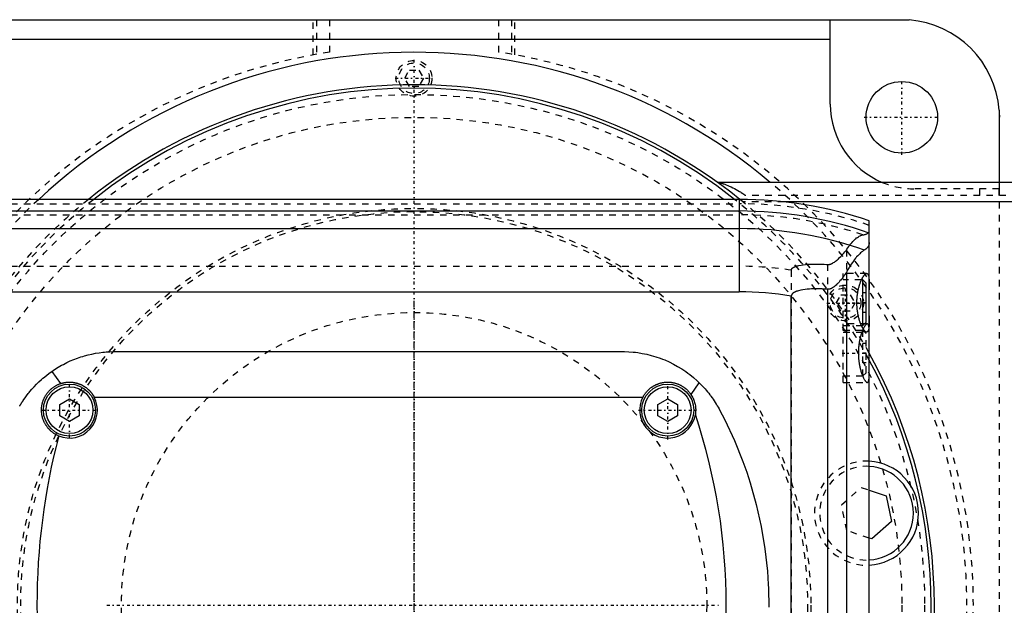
# Model space of a CAD drawing. Extents: x -602 to 168, y -90 to 90.
# Tile 8 of 9: x -61 to 91, y 0 to 90. Entities that reach past the tile are written whole.
import ezdxf

# ---------------------------------------------------------------- set-up
doc = ezdxf.new("R2010")
doc.units = 0
doc.linetypes.add('CENTER', pattern=[1.5, 0.45, -0.5, 0.05, -0.5])
doc.linetypes.add('DASHED', pattern=[2, 1, -1])
for name, color, linetype in [('AM_0', 7, 'CONTINUOUS'), ('AM_3', 7, 'DASHED'), ('AM_7', 7, 'CENTER')]:
    doc.layers.add(name, color=color, linetype=linetype)

msp = doc.modelspace()

# ---------------------------------------------------------------- linework, layer by layer
at = {"layer": 'AM_0', "color": 7, "linetype": 'CONTINUOUS'}
for p, q in [((-75, 90), (75, 90)), ((64, 89.96), (76.12, 89.96)), ((64, 77), (64, 89.96)), ((-64, 87), (64, 87)), ((89.96, 76.12), (89.96, 65)), ((90, 65), (90, 75)), ((125, 65), (46.64, 65)), ((50, 62.39), (-340, 62.39)), ((50, 62.39), (50, 48.19)), ((-340, 60.6), (50, 60.6)), ((125, 62), (56.95, 62)), ((70, -59.1), (70, 59.1)), ((-340, 57.89), (50, 57.89)), ((66.48, 51.17), (66.48, -51.17)), ((69, 50), (68.79, 50)), ((69.5, 49.5), (69, 50)), ((69, 43), (69, 50)), ((63.58, 48.57), (63.58, -48.57)), ((69.5, 43.5), (69.5, 49.5)), ((-340, 48.19), (50, 48.19)), ((58, -47.52), (58, 47.52)), ((68.79, 43), (69, 43)), ((69, 43), (69.5, 43.5)), ((-46, 39), (32, 39)), ((-55.72, 35.94), (-54.39, 34.07)), ((42.58, 32.38), (43.84, 34.2)), ((-49.19, 32), (35.19, 32)), ((-54.5, 30.87), (-53, 31.73)), ((-54.5, 29.13), (-54.5, 30.87)), ((-53, 31.73), (-51.5, 30.87)), ((-51.5, 30.87), (-51.5, 29.13)), ((37.5, 30.87), (39, 31.73)), ((37.5, 29.13), (37.5, 30.87)), ((39, 31.73), (40.5, 30.87)), ((40.5, 30.87), (40.5, 29.13)), ((-53, 28.27), (-54.5, 29.13)), ((-51.5, 29.13), (-53, 28.27)), ((39, 28.27), (37.5, 29.13)), ((40.5, 29.13), (39, 28.27)), ((70, 17.7), (72.6, 16.83)), ((72.6, 16.83), (73.41, 12.87)), ((73.41, 12.87), (70.38, 10.19)), ((70.38, 10.19), (70, 10.32))]:
    msp.add_line(p, q, dxfattribs=at)
for points in [[(75, 90, 0), (75.18, 90, 0), (75.56, 89.99, 0), (75.93, 89.97, 0), (76.12, 89.96, 0)], [(89.96, 76.12, 0), (89.97, 75.93, 0), (89.99, 75.56, 0), (90, 75.18, 0), (90, 75, 0)], [(69.24, 54.6, 0), (69.18, 54.57, 0), (69.06, 54.49, 0), (68.94, 54.39, 0), (68.87, 54.34, 0), (68.8, 54.28, 0), (68.66, 54.16, 0), (68.52, 54.02, 0), (68.37, 53.87, 0), (68.21, 53.71, 0), (68.05, 53.53, 0), (67.97, 53.43, 0), (67.89, 53.34, 0), (67.72, 53.13, 0), (67.56, 52.91, 0), (67.39, 52.68, 0), (67.22, 52.44, 0), (67.05, 52.18, 0), (66.97, 52.04, 0), (66.88, 51.91, 0), (66.72, 51.62, 0), (66.55, 51.33, 0), (66.48, 51.17, 0)], [(70, 55.78, 0), (70, 55.74, 0), (69.99, 55.66, 0), (69.99, 55.58, 0), (69.98, 55.55, 0), (69.97, 55.51, 0), (69.95, 55.44, 0), (69.93, 55.37, 0), (69.9, 55.3, 0), (69.87, 55.23, 0), (69.84, 55.16, 0), (69.82, 55.13, 0), (69.79, 55.1, 0), (69.75, 55.03, 0), (69.7, 54.97, 0), (69.64, 54.91, 0), (69.58, 54.85, 0), (69.51, 54.79, 0), (69.48, 54.76, 0), (69.44, 54.73, 0), (69.37, 54.68, 0), (69.28, 54.63, 0), (69.24, 54.6, 0)], [(66.48, 51.17, 0), (66.4, 51.06, 0), (66.26, 50.84, 0), (66.11, 50.63, 0), (66.03, 50.53, 0), (65.95, 50.43, 0), (65.8, 50.23, 0), (65.65, 50.04, 0), (65.49, 49.85, 0), (65.34, 49.68, 0), (65.19, 49.52, 0), (65.11, 49.44, 0), (65.03, 49.36, 0), (64.88, 49.22, 0), (64.74, 49.09, 0), (64.58, 48.96, 0), (64.49, 48.89, 0), (64.46, 48.88, 0), (64.43, 48.86, 0), (64.42, 48.85, 0), (64.41, 48.84, 0), (64.38, 48.82, 0), (64.35, 48.8, 0), (64.32, 48.78, 0), (64.29, 48.77, 0), (64.26, 48.75, 0), (64.25, 48.74, 0), (64.24, 48.73, 0), (64.21, 48.72, 0), (64.18, 48.7, 0), (64.16, 48.7, 0), (64.15, 48.69, 0), (64.12, 48.68, 0), (64.08, 48.66, 0), (64.07, 48.66, 0), (64.05, 48.65, 0), (64.02, 48.64, 0), (63.99, 48.63, 0), (63.96, 48.62, 0), (63.93, 48.61, 0), (63.9, 48.6, 0), (63.88, 48.59, 0), (63.86, 48.59, 0), (63.83, 48.58, 0), (63.8, 48.58, 0), (63.76, 48.57, 0), (63.73, 48.57, 0), (63.7, 48.57, 0), (63.68, 48.57, 0), (63.66, 48.57, 0), (63.63, 48.57, 0), (63.6, 48.57, 0), (63.58, 48.57, 0)], [(69.59, 42, 0), (69.58, 42, 0), (69.55, 42, 0), (69.52, 42.01, 0), (69.51, 42.02, 0), (69.49, 42.02, 0), (69.46, 42.04, 0), (69.43, 42.06, 0), (69.4, 42.08, 0), (69.37, 42.1, 0), (69.33, 42.13, 0), (69.32, 42.15, 0), (69.3, 42.17, 0), (69.26, 42.2, 0), (69.23, 42.25, 0), (69.19, 42.29, 0), (69.16, 42.34, 0), (69.12, 42.39, 0), (69.1, 42.42, 0), (69.08, 42.45, 0), (69.05, 42.51, 0), (69.01, 42.57, 0), (68.99, 42.6, 0), (68.97, 42.63, 0), (68.93, 42.7, 0), (68.9, 42.77, 0), (68.88, 42.81, 0), (68.86, 42.85, 0), (68.82, 42.92, 0), (68.78, 43, 0), (68.75, 43.09, 0), (68.71, 43.17, 0), (68.68, 43.26, 0), (68.66, 43.3, 0), (68.64, 43.34, 0), (68.61, 43.43, 0), (68.58, 43.53, 0), (68.54, 43.62, 0), (68.51, 43.73, 0), (68.48, 43.83, 0), (68.46, 43.88, 0), (68.45, 43.93, 0), (68.42, 44.04, 0), (68.39, 44.16, 0), (68.36, 44.27, 0), (68.33, 44.39, 0), (68.3, 44.51, 0), (68.29, 44.57, 0), (68.28, 44.63, 0), (68.25, 44.75, 0), (68.23, 44.87, 0), (68.21, 45, 0), (68.19, 45.13, 0), (68.17, 45.26, 0), (68.16, 45.32, 0), (68.15, 45.39, 0), (68.14, 45.52, 0), (68.13, 45.65, 0), (68.12, 45.78, 0), (68.11, 45.91, 0), (68.1, 46.04, 0), (68.1, 46.11, 0), (68.09, 46.17, 0), (68.09, 46.31, 0), (68.09, 46.44, 0), (68.09, 46.5, 0), (68.09, 46.56, 0), (68.09, 46.69, 0), (68.09, 46.83, 0), (68.1, 46.89, 0), (68.1, 46.96, 0), (68.11, 47.09, 0), (68.12, 47.22, 0), (68.13, 47.35, 0), (68.14, 47.48, 0), (68.15, 47.61, 0), (68.16, 47.68, 0), (68.17, 47.74, 0), (68.19, 47.87, 0), (68.21, 48, 0), (68.23, 48.13, 0), (68.25, 48.25, 0), (68.28, 48.37, 0), (68.29, 48.43, 0), (68.3, 48.49, 0), (68.33, 48.61, 0), (68.36, 48.73, 0), (68.39, 48.84, 0), (68.42, 48.96, 0), (68.45, 49.07, 0), (68.46, 49.12, 0), (68.48, 49.17, 0), (68.51, 49.27, 0), (68.54, 49.38, 0), (68.58, 49.47, 0), (68.61, 49.57, 0), (68.64, 49.66, 0), (68.66, 49.7, 0), (68.68, 49.74, 0), (68.71, 49.83, 0), (68.75, 49.91, 0), (68.78, 50, 0), (68.82, 50.08, 0), (68.86, 50.15, 0), (68.88, 50.19, 0), (68.9, 50.23, 0), (68.93, 50.3, 0), (68.97, 50.37, 0), (68.99, 50.4, 0), (69.01, 50.43, 0), (69.05, 50.49, 0), (69.08, 50.55, 0), (69.1, 50.58, 0), (69.12, 50.61, 0), (69.16, 50.66, 0), (69.19, 50.71, 0), (69.23, 50.75, 0), (69.26, 50.8, 0), (69.3, 50.83, 0), (69.32, 50.85, 0), (69.33, 50.87, 0), (69.37, 50.9, 0), (69.4, 50.92, 0), (69.43, 50.94, 0), (69.46, 50.96, 0), (69.49, 50.98, 0), (69.51, 50.98, 0), (69.52, 50.99, 0), (69.55, 51, 0), (69.58, 51, 0), (69.59, 51, 0)], [(69.59, 51, 0), (69.62, 51, 0), (69.67, 50.98, 0), (69.72, 50.95, 0), (69.74, 50.93, 0), (69.76, 50.9, 0), (69.8, 50.83, 0), (69.84, 50.75, 0), (69.87, 50.65, 0), (69.9, 50.53, 0), (69.92, 50.4, 0), (69.93, 50.32, 0), (69.94, 50.25, 0), (69.96, 50.08, 0), (69.97, 49.91, 0), (69.98, 49.73, 0), (69.99, 49.53, 0), (69.99, 49.33, 0), (69.99, 49.22, 0), (70, 49.1, 0), (70, 48.87, 0), (70, 48.62, 0), (70, 48.5, 0)], [(63.58, 48.57, 0), (63.41, 48.58, 0), (63.07, 48.6, 0), (62.74, 48.62, 0), (62.57, 48.62, 0), (62.4, 48.63, 0), (62.07, 48.63, 0), (61.74, 48.63, 0), (61.42, 48.63, 0), (61.1, 48.62, 0), (60.78, 48.6, 0), (60.62, 48.58, 0), (60.46, 48.57, 0), (60.14, 48.54, 0), (59.8, 48.49, 0), (59.46, 48.43, 0), (59.13, 48.35, 0), (58.95, 48.3, 0), (58.9, 48.28, 0), (58.85, 48.27, 0), (58.82, 48.26, 0), (58.8, 48.25, 0), (58.75, 48.23, 0), (58.69, 48.21, 0), (58.67, 48.2, 0), (58.64, 48.19, 0), (58.59, 48.16, 0), (58.54, 48.14, 0), (58.51, 48.13, 0), (58.49, 48.11, 0), (58.44, 48.09, 0), (58.39, 48.06, 0), (58.34, 48.03, 0), (58.3, 48, 0), (58.25, 47.97, 0), (58.23, 47.95, 0), (58.21, 47.93, 0), (58.19, 47.91, 0), (58.18, 47.9, 0), (58.17, 47.9, 0), (58.17, 47.89, 0), (58.17, 47.89, 0), (58.16, 47.88, 0), (58.15, 47.88, 0), (58.15, 47.87, 0), (58.14, 47.86, 0), (58.13, 47.86, 0), (58.13, 47.85, 0), (58.13, 47.85, 0), (58.12, 47.84, 0), (58.12, 47.83, 0), (58.11, 47.83, 0), (58.11, 47.82, 0), (58.1, 47.81, 0), (58.1, 47.81, 0), (58.09, 47.81, 0), (58.09, 47.8, 0), (58.08, 47.79, 0), (58.08, 47.78, 0), (58.07, 47.78, 0), (58.07, 47.77, 0), (58.07, 47.76, 0), (58.07, 47.76, 0), (58.06, 47.75, 0), (58.06, 47.74, 0), (58.05, 47.73, 0), (58.05, 47.73, 0), (58.04, 47.72, 0), (58.04, 47.71, 0), (58.04, 47.71, 0), (58.04, 47.7, 0), (58.03, 47.69, 0), (58.03, 47.69, 0), (58.03, 47.68, 0), (58.03, 47.67, 0), (58.02, 47.67, 0), (58.02, 47.66, 0), (58.02, 47.66, 0), (58.02, 47.65, 0), (58.02, 47.64, 0), (58.01, 47.63, 0), (58.01, 47.62, 0), (58.01, 47.61, 0), (58.01, 47.61, 0), (58.01, 47.6, 0), (58.01, 47.59, 0), (58, 47.58, 0), (58, 47.57, 0), (58, 47.57, 0), (58, 47.56, 0), (58, 47.55, 0), (58, 47.55, 0), (58, 47.54, 0), (58, 47.53, 0), (58, 47.52, 0)], [(70, 44.5, 0), (70, 44.38, 0), (70, 44.13, 0), (70, 43.9, 0), (69.99, 43.78, 0), (69.99, 43.67, 0), (69.99, 43.47, 0), (69.98, 43.27, 0), (69.97, 43.09, 0), (69.96, 42.92, 0), (69.94, 42.75, 0), (69.93, 42.68, 0), (69.92, 42.6, 0), (69.9, 42.47, 0), (69.87, 42.35, 0), (69.84, 42.25, 0), (69.8, 42.17, 0), (69.76, 42.1, 0), (69.74, 42.07, 0), (69.72, 42.05, 0), (69.67, 42.02, 0), (69.62, 42, 0), (69.59, 42, 0)], [(-55.72, 35.94, 0), (-55.48, 36.11, 0), (-54.98, 36.44, 0), (-54.46, 36.74, 0), (-54.2, 36.89, 0), (-53.94, 37.03, 0), (-53.41, 37.3, 0), (-52.88, 37.55, 0), (-52.33, 37.78, 0), (-51.78, 37.99, 0), (-51.23, 38.18, 0), (-50.95, 38.26, 0), (-50.68, 38.34, 0), (-50.12, 38.49, 0), (-49.56, 38.62, 0), (-49, 38.73, 0), (-48.45, 38.82, 0), (-47.89, 38.89, 0), (-47.62, 38.92, 0), (-47.34, 38.95, 0), (-46.8, 38.98, 0), (-46.27, 39, 0), (-46, 39, 0)], [(32, 39, 0), (32.33, 39, 0), (33, 38.97, 0), (33.69, 38.92, 0), (34.03, 38.88, 0), (34.38, 38.83, 0), (35.07, 38.72, 0), (35.77, 38.58, 0), (36.46, 38.4, 0), (37.16, 38.2, 0), (37.85, 37.96, 0), (38.19, 37.83, 0), (38.53, 37.7, 0), (39.21, 37.4, 0), (39.87, 37.07, 0), (40.52, 36.71, 0), (41.16, 36.32, 0), (41.78, 35.91, 0), (42.08, 35.69, 0), (42.38, 35.46, 0), (42.96, 34.99, 0), (43.55, 34.48, 0), (43.84, 34.2, 0)], [(-60.65, 30.62, 0), (-60.65, 30.62, 0), (-60.65, 30.62, 0), (-60.65, 30.63, 0), (-60.64, 30.63, 0), (-60.64, 30.64, 0), (-60.64, 30.65, 0), (-60.63, 30.66, 0), (-60.62, 30.68, 0), (-60.61, 30.7, 0), (-60.59, 30.72, 0), (-60.59, 30.73, 0), (-60.58, 30.74, 0), (-60.57, 30.76, 0), (-60.55, 30.79, 0), (-60.53, 30.82, 0), (-60.52, 30.85, 0), (-60.5, 30.88, 0), (-60.49, 30.9, 0), (-60.48, 30.91, 0), (-60.45, 30.95, 0), (-60.43, 30.98, 0), (-60.42, 31, 0), (-60.41, 31.02, 0), (-60.39, 31.06, 0), (-60.36, 31.09, 0), (-60.35, 31.11, 0), (-60.34, 31.13, 0), (-60.31, 31.17, 0), (-60.29, 31.21, 0), (-60.26, 31.26, 0), (-60.23, 31.3, 0), (-60.2, 31.34, 0), (-60.19, 31.36, 0), (-60.17, 31.39, 0), (-60.14, 31.43, 0), (-60.11, 31.48, 0), (-60.01, 31.64, 0), (-59.81, 31.91, 0), (-59.59, 32.21, 0), (-59.35, 32.53, 0), (-59.21, 32.7, 0), (-59.07, 32.87, 0), (-58.77, 33.22, 0), (-58.43, 33.59, 0), (-58.07, 33.97, 0), (-57.69, 34.35, 0), (-57.28, 34.72, 0), (-57.07, 34.9, 0), (-56.86, 35.08, 0), (-56.41, 35.44, 0), (-55.96, 35.78, 0), (-55.72, 35.94, 0)], [(-54.66, 26.03, 0), (-54.7, 26.05, 0), (-54.79, 26.09, 0), (-54.88, 26.13, 0), (-54.92, 26.15, 0), (-54.97, 26.18, 0), (-55.05, 26.22, 0), (-55.14, 26.27, 0), (-55.22, 26.32, 0), (-55.31, 26.37, 0), (-55.39, 26.42, 0), (-55.43, 26.45, 0), (-55.47, 26.48, 0), (-55.55, 26.54, 0), (-55.63, 26.59, 0), (-55.7, 26.66, 0), (-55.78, 26.72, 0), (-55.85, 26.78, 0), (-55.89, 26.81, 0), (-55.92, 26.84, 0), (-55.99, 26.91, 0), (-56.06, 26.98, 0), (-56.09, 27.01, 0), (-56.13, 27.05, 0), (-56.19, 27.12, 0), (-56.26, 27.19, 0), (-56.29, 27.23, 0), (-56.32, 27.26, 0), (-56.38, 27.34, 0), (-56.44, 27.41, 0), (-56.49, 27.49, 0), (-56.55, 27.57, 0), (-56.6, 27.65, 0), (-56.63, 27.69, 0), (-56.65, 27.73, 0), (-56.7, 27.81, 0), (-56.75, 27.89, 0), (-56.79, 27.98, 0), (-56.84, 28.06, 0), (-56.88, 28.14, 0), (-56.9, 28.19, 0), (-56.92, 28.23, 0), (-56.96, 28.32, 0), (-56.99, 28.41, 0), (-57.03, 28.49, 0), (-57.06, 28.58, 0), (-57.09, 28.67, 0), (-57.1, 28.72, 0), (-57.12, 28.76, 0), (-57.15, 28.86, 0), (-57.17, 28.95, 0), (-57.19, 29.04, 0), (-57.21, 29.13, 0), (-57.23, 29.23, 0), (-57.24, 29.27, 0), (-57.25, 29.32, 0), (-57.26, 29.42, 0), (-57.27, 29.51, 0), (-57.28, 29.61, 0), (-57.29, 29.7, 0), (-57.3, 29.8, 0), (-57.3, 29.85, 0), (-57.3, 29.89, 0), (-57.3, 29.99, 0), (-57.3, 30.09, 0), (-57.3, 30.14, 0), (-57.3, 30.18, 0), (-57.29, 30.28, 0), (-57.28, 30.38, 0), (-57.28, 30.43, 0), (-57.27, 30.48, 0), (-57.26, 30.57, 0), (-57.25, 30.67, 0), (-57.23, 30.77, 0), (-57.21, 30.86, 0), (-57.19, 30.96, 0), (-57.18, 31.01, 0), (-57.17, 31.05, 0), (-57.14, 31.15, 0), (-57.12, 31.24, 0), (-57.09, 31.33, 0), (-57.06, 31.43, 0), (-57.02, 31.52, 0), (-57.01, 31.56, 0), (-56.99, 31.61, 0), (-56.95, 31.7, 0), (-56.91, 31.79, 0), (-56.87, 31.87, 0), (-56.83, 31.96, 0), (-56.78, 32.05, 0), (-56.76, 32.09, 0), (-56.73, 32.13, 0), (-56.68, 32.22, 0), (-56.63, 32.3, 0), (-56.58, 32.38, 0), (-56.53, 32.46, 0), (-56.47, 32.54, 0), (-56.44, 32.58, 0), (-56.41, 32.62, 0), (-56.35, 32.69, 0), (-56.29, 32.77, 0), (-56.23, 32.84, 0), (-56.17, 32.91, 0), (-56.1, 32.98, 0), (-56.07, 33.01, 0), (-56.03, 33.05, 0), (-55.97, 33.11, 0), (-55.9, 33.18, 0), (-55.86, 33.21, 0), (-55.82, 33.24, 0), (-55.75, 33.3, 0), (-55.68, 33.36, 0), (-55.64, 33.39, 0), (-55.6, 33.42, 0), (-55.53, 33.48, 0), (-55.45, 33.53, 0), (-55.37, 33.59, 0), (-55.29, 33.64, 0), (-55.21, 33.69, 0), (-55.17, 33.71, 0), (-55.13, 33.74, 0), (-55.05, 33.78, 0), (-54.96, 33.83, 0), (-54.88, 33.87, 0), (-54.79, 33.91, 0), (-54.7, 33.95, 0), (-54.66, 33.97, 0), (-54.62, 33.99, 0), (-54.53, 34.02, 0), (-54.44, 34.05, 0), (-54.39, 34.07, 0)], [(-54.39, 34.07, 0), (-54.36, 34.08, 0), (-54.31, 34.1, 0), (-54.26, 34.11, 0), (-54.23, 34.12, 0), (-54.2, 34.13, 0), (-54.15, 34.14, 0), (-54.09, 34.16, 0), (-54.03, 34.17, 0), (-53.98, 34.19, 0), (-53.92, 34.2, 0), (-53.9, 34.21, 0), (-53.87, 34.21, 0), (-53.81, 34.22, 0), (-53.76, 34.23, 0), (-53.7, 34.24, 0), (-53.64, 34.25, 0), (-53.59, 34.26, 0), (-53.56, 34.26, 0), (-53.53, 34.27, 0), (-53.48, 34.27, 0), (-53.42, 34.28, 0), (-53.39, 34.28, 0), (-53.37, 34.28, 0), (-53.31, 34.29, 0), (-53.25, 34.29, 0), (-53.23, 34.29, 0), (-53.2, 34.3, 0), (-53.14, 34.3, 0), (-53.09, 34.3, 0), (-53.03, 34.3, 0), (-52.98, 34.3, 0), (-52.93, 34.3, 0), (-52.9, 34.3, 0), (-52.87, 34.3, 0), (-52.82, 34.3, 0), (-52.76, 34.29, 0), (-52.7, 34.29, 0), (-52.65, 34.29, 0), (-52.59, 34.28, 0), (-52.57, 34.28, 0), (-52.54, 34.28, 0), (-52.48, 34.27, 0), (-52.43, 34.26, 0), (-52.37, 34.25, 0), (-52.31, 34.25, 0), (-52.26, 34.24, 0), (-52.23, 34.23, 0), (-52.2, 34.23, 0), (-52.15, 34.21, 0), (-52.09, 34.2, 0), (-52.04, 34.19, 0), (-51.98, 34.18, 0), (-51.92, 34.16, 0), (-51.9, 34.16, 0), (-51.87, 34.15, 0), (-51.81, 34.13, 0), (-51.76, 34.12, 0), (-51.7, 34.1, 0), (-51.65, 34.08, 0), (-51.6, 34.06, 0), (-51.57, 34.05, 0), (-51.54, 34.05, 0), (-51.49, 34.03, 0), (-51.43, 34, 0), (-51.41, 33.99, 0), (-51.38, 33.98, 0), (-51.33, 33.96, 0), (-51.28, 33.94, 0), (-51.25, 33.93, 0), (-51.22, 33.92, 0), (-51.17, 33.89, 0), (-51.12, 33.87, 0), (-51.07, 33.84, 0), (-51.02, 33.82, 0), (-50.97, 33.79, 0), (-50.94, 33.77, 0), (-50.92, 33.76, 0), (-50.87, 33.73, 0), (-50.82, 33.7, 0), (-50.77, 33.68, 0), (-50.72, 33.65, 0), (-50.67, 33.61, 0), (-50.65, 33.6, 0), (-50.62, 33.58, 0), (-50.58, 33.55, 0), (-50.53, 33.52, 0), (-50.48, 33.49, 0), (-50.44, 33.45, 0), (-50.39, 33.42, 0), (-50.37, 33.4, 0), (-50.35, 33.39, 0), (-50.31, 33.35, 0), (-50.26, 33.32, 0), (-50.22, 33.28, 0), (-50.18, 33.24, 0), (-50.14, 33.21, 0), (-50.12, 33.19, 0), (-50.09, 33.17, 0), (-50.05, 33.13, 0), (-50.01, 33.09, 0), (-49.98, 33.06, 0), (-49.94, 33.02, 0), (-49.9, 32.98, 0), (-49.88, 32.96, 0), (-49.86, 32.94, 0), (-49.82, 32.9, 0), (-49.79, 32.86, 0), (-49.77, 32.84, 0), (-49.75, 32.82, 0), (-49.72, 32.77, 0), (-49.68, 32.73, 0), (-49.66, 32.71, 0), (-49.64, 32.69, 0), (-49.61, 32.64, 0), (-49.58, 32.6, 0), (-49.54, 32.56, 0), (-49.51, 32.51, 0), (-49.48, 32.46, 0), (-49.46, 32.44, 0), (-49.44, 32.42, 0), (-49.41, 32.37, 0), (-49.38, 32.32, 0), (-49.35, 32.27, 0), (-49.32, 32.22, 0), (-49.29, 32.18, 0), (-49.28, 32.15, 0), (-49.26, 32.13, 0), (-49.23, 32.08, 0), (-49.21, 32.03, 0), (-49.19, 32, 0)], [(35.19, 32, 0), (35.21, 32.04, 0), (35.25, 32.11, 0), (35.3, 32.18, 0), (35.32, 32.22, 0), (35.34, 32.25, 0), (35.38, 32.33, 0), (35.43, 32.4, 0), (35.48, 32.46, 0), (35.52, 32.53, 0), (35.57, 32.6, 0), (35.6, 32.63, 0), (35.62, 32.66, 0), (35.67, 32.73, 0), (35.73, 32.79, 0), (35.78, 32.85, 0), (35.83, 32.91, 0), (35.89, 32.97, 0), (35.92, 33, 0), (35.94, 33.03, 0), (36, 33.08, 0), (36.06, 33.14, 0), (36.09, 33.16, 0), (36.12, 33.19, 0), (36.18, 33.25, 0), (36.24, 33.3, 0), (36.27, 33.32, 0), (36.3, 33.35, 0), (36.37, 33.4, 0), (36.43, 33.45, 0), (36.5, 33.5, 0), (36.57, 33.55, 0), (36.64, 33.59, 0), (36.67, 33.62, 0), (36.71, 33.64, 0), (36.78, 33.68, 0), (36.85, 33.72, 0), (36.92, 33.77, 0), (37, 33.8, 0), (37.07, 33.84, 0), (37.11, 33.86, 0), (37.15, 33.88, 0), (37.22, 33.92, 0), (37.3, 33.95, 0), (37.38, 33.98, 0), (37.46, 34.01, 0), (37.53, 34.04, 0), (37.57, 34.06, 0), (37.61, 34.07, 0), (37.69, 34.1, 0), (37.77, 34.12, 0), (37.85, 34.14, 0), (37.93, 34.17, 0), (38.02, 34.19, 0), (38.06, 34.2, 0), (38.1, 34.2, 0), (38.18, 34.22, 0), (38.26, 34.24, 0), (38.34, 34.25, 0), (38.42, 34.26, 0), (38.51, 34.27, 0), (38.55, 34.28, 0), (38.59, 34.28, 0), (38.67, 34.29, 0), (38.75, 34.29, 0), (38.79, 34.29, 0), (38.83, 34.3, 0), (38.91, 34.3, 0), (38.99, 34.3, 0), (39.03, 34.3, 0), (39.07, 34.3, 0), (39.15, 34.3, 0), (39.23, 34.29, 0), (39.31, 34.29, 0), (39.39, 34.28, 0), (39.48, 34.27, 0), (39.52, 34.27, 0), (39.56, 34.26, 0), (39.64, 34.25, 0), (39.72, 34.24, 0), (39.8, 34.22, 0), (39.88, 34.21, 0), (39.97, 34.19, 0), (40.01, 34.18, 0), (40.05, 34.17, 0), (40.13, 34.15, 0), (40.21, 34.13, 0), (40.29, 34.1, 0), (40.37, 34.08, 0), (40.45, 34.05, 0), (40.49, 34.03, 0), (40.53, 34.02, 0), (40.61, 33.99, 0), (40.68, 33.96, 0), (40.76, 33.92, 0), (40.84, 33.89, 0), (40.91, 33.85, 0), (40.95, 33.83, 0), (40.99, 33.81, 0), (41.06, 33.77, 0), (41.13, 33.73, 0), (41.21, 33.69, 0), (41.28, 33.65, 0), (41.35, 33.6, 0), (41.38, 33.58, 0), (41.42, 33.56, 0), (41.48, 33.51, 0), (41.55, 33.46, 0), (41.58, 33.44, 0), (41.62, 33.41, 0), (41.68, 33.36, 0), (41.75, 33.31, 0), (41.78, 33.28, 0), (41.81, 33.26, 0), (41.87, 33.2, 0), (41.93, 33.15, 0), (41.99, 33.09, 0), (42.04, 33.04, 0), (42.1, 32.98, 0), (42.13, 32.95, 0), (42.15, 32.92, 0), (42.21, 32.86, 0), (42.26, 32.8, 0), (42.31, 32.74, 0), (42.36, 32.68, 0), (42.42, 32.61, 0), (42.44, 32.58, 0), (42.46, 32.55, 0), (42.51, 32.48, 0), (42.56, 32.41, 0), (42.58, 32.38, 0)], [(43.84, 34.2, 0), (43.95, 34.1, 0), (44.15, 33.89, 0), (44.35, 33.68, 0), (44.45, 33.58, 0), (44.55, 33.47, 0), (44.74, 33.26, 0), (44.93, 33.04, 0), (45.12, 32.82, 0), (45.3, 32.59, 0), (45.48, 32.36, 0), (45.57, 32.25, 0), (45.65, 32.13, 0), (45.82, 31.9, 0), (45.99, 31.66, 0), (46.15, 31.42, 0), (46.31, 31.17, 0), (46.47, 30.93, 0), (46.54, 30.8, 0), (46.62, 30.68, 0), (46.76, 30.43, 0), (46.91, 30.17, 0), (46.98, 30.04, 0)], [(42.58, 32.38, 0), (42.63, 32.3, 0), (42.72, 32.15, 0), (42.81, 32, 0), (42.85, 31.92, 0), (42.89, 31.84, 0), (42.96, 31.68, 0), (43.03, 31.51, 0), (43.08, 31.35, 0), (43.14, 31.18, 0), (43.18, 31.01, 0), (43.2, 30.92, 0), (43.22, 30.84, 0), (43.25, 30.66, 0), (43.27, 30.49, 0), (43.29, 30.31, 0), (43.3, 30.13, 0), (43.3, 29.96, 0), (43.3, 29.87, 0), (43.29, 29.78, 0), (43.28, 29.61, 0), (43.26, 29.43, 0), (43.25, 29.34, 0)], [(46.98, 30.04, 0), (47.78, 28.5, 0), (49.26, 25.34, 0), (50.56, 22.12, 0), (51.14, 20.48, 0), (51.68, 18.83, 0), (52.61, 15.49, 0), (53.37, 12.11, 0), (53.94, 8.69, 0), (54.32, 5.23, 0), (54.45, 3.2, 0), (54.48, 2.63, 0), (54.5, 2.05, 0), (54.51, 1.76, 0), (54.52, 1.47, 0), (54.53, 0.89, 0), (54.53, 0.31, 0), (54.53, 0.02, 0), (54.53, -0.27, 0)]]:
    msp.add_polyline3d(points, dxfattribs=at)
for centre, radius in [((75, 75), 5.5), ((-53, 30), 4), ((-53, 30), 3.6), ((39, 30), 4), ((39, 30), 3.6)]:
    msp.add_circle(centre, radius, dxfattribs=at)
for centre, radius, start, end in [((75, 75), 15, 4.2866, 85.7134), ((0, 0), 85, 49.8808, 132.7792), ((0, 0), 80, 51.2468, 128.7532), ((0, 0), 79.5, 51.698, 128.302), ((77, 77), 13, 180, 247.3801), ((50, 0), 62.39, 71.3023, 90), ((50, 0), 60.6, 70.7279, 90), ((50, 0), 57.89, 70.5884, 90), ((50, 0), 48.19, 80.4445, 90), ((0, 0), 80, 331.045, 28.955), ((0, 0), 79.5, 331.7031, 28.2969), ((-53, 30), 4.3, 247.3468, 27.7177), ((39, 30), 4.3, 152.2823, 351.2132), ((-45, 0), 93, 341.6079, 18.3921), ((45, 0), 103, 165.3606, 194.6394), ((69.57, 14.16), 8, 273.0478, 86.9522), ((69.57, 14.16), 7.2, 273.3868, 86.6132)]:
    msp.add_arc(centre, radius, start, end, dxfattribs=at)
at = {"layer": 'AM_3', "color": 6, "linetype": 'DASHED'}
for p, q in [((-15.5, 84.59), (-15.5, 90)), ((-15, 90), (-15, 84.68)), ((-13, 90), (-13, 85.01)), ((13, 90), (13, 85.01)), ((15, 90), (15, 84.68)), ((15.5, 84.59), (15.5, 90)), ((-1.44, 81), (-0.72, 82.25)), ((-0.72, 82.25), (0.72, 82.25)), ((0.72, 82.25), (1.44, 81)), ((-0.72, 79.75), (-1.44, 81)), ((1.44, 81), (0.72, 79.75)), ((0.72, 79.75), (-0.72, 79.75)), ((89.96, 64), (77, 64)), ((87, 63), (87, 64)), ((89.96, 65), (89.96, 64)), ((90, -65), (90, 65)), ((125, 63), (50.91, 63)), ((-340, 61.72), (50, 61.72)), ((56.95, 62), (50.56, 62)), ((-340, 60.02), (50, 60.02)), ((66.48, 54.6), (66.48, -54.6)), ((-340, 52.11), (50, 52.11)), ((58, 51.49), (58, -51.49)), ((63.58, 52.38), (63.58, -52.38)), ((69.59, 51), (66, 51)), ((66, 34.25), (66, 51)), ((68.79, 50), (66, 50)), ((64.91, 46.46), (65.63, 47.71)), ((65.63, 47.71), (67.07, 47.71)), ((67.07, 47.71), (67.79, 46.46)), ((69.5, 48), (69, 48)), ((65.63, 45.21), (64.91, 46.46)), ((67.79, 46.46), (67.07, 45.21)), ((69.5, 46.5), (69, 46.5)), ((67.07, 45.21), (65.63, 45.21)), ((69.5, 45), (69, 45)), ((69.69, 43.25), (66, 43.25)), ((66, 43), (68.79, 43)), ((69, 42.25), (66, 42.25)), ((66, 42), (69.59, 42)), ((69.5, 41.75), (69, 42.25)), ((69, 35.25), (69, 42.25)), ((69.5, 35.75), (69.5, 41.75)), ((69.5, 40.25), (69, 40.25)), ((69.5, 38.75), (69, 38.75)), ((69.5, 37.25), (69, 37.25)), ((66, 35.25), (69, 35.25)), ((69, 35.25), (69.5, 35.75)), ((66, 34.25), (69.69, 34.25)), ((65.74, 15.44), (68.77, 18.12)), ((68.77, 18.12), (70, 17.7)), ((66.55, 11.48), (65.74, 15.44)), ((70, 10.32), (66.55, 11.48))]:
    msp.add_line(p, q, dxfattribs=at)
for points in [[(46.81, 65, 0), (46.82, 65, 0), (46.83, 65, 0), (46.85, 65, 0), (46.86, 65, 0), (46.87, 64.99, 0), (46.89, 64.99, 0), (46.91, 64.99, 0), (46.93, 64.98, 0), (46.96, 64.98, 0), (46.98, 64.97, 0), (47, 64.97, 0), (47.01, 64.97, 0), (47.03, 64.96, 0), (47.06, 64.95, 0), (47.09, 64.94, 0), (47.12, 64.94, 0), (47.15, 64.93, 0), (47.16, 64.92, 0), (47.18, 64.92, 0), (47.21, 64.91, 0), (47.24, 64.9, 0), (47.25, 64.89, 0), (47.27, 64.89, 0), (47.3, 64.88, 0), (47.34, 64.87, 0), (47.35, 64.86, 0), (47.37, 64.86, 0), (47.4, 64.85, 0), (47.44, 64.83, 0), (47.47, 64.82, 0), (47.5, 64.81, 0), (47.54, 64.8, 0), (47.56, 64.79, 0), (47.57, 64.79, 0), (47.61, 64.77, 0), (47.64, 64.76, 0), (47.77, 64.71, 0), (47.99, 64.62, 0), (48.23, 64.53, 0), (48.47, 64.42, 0), (48.6, 64.36, 0), (48.73, 64.3, 0), (48.99, 64.18, 0), (49.25, 64.05, 0), (49.51, 63.91, 0), (49.77, 63.76, 0), (50.04, 63.61, 0), (50.17, 63.53, 0), (50.29, 63.45, 0), (50.55, 63.28, 0), (50.69, 63.17, 0), (50.73, 63.14, 0), (50.77, 63.11, 0), (50.79, 63.09, 0), (50.81, 63.08, 0), (50.85, 63.05, 0), (50.89, 63.02, 0), (50.91, 63, 0)], [(89.96, 63, 0), (89.96, 63.04, 0), (89.96, 63.12, 0), (89.96, 63.2, 0), (89.96, 63.24, 0), (89.96, 63.28, 0), (89.96, 63.36, 0), (89.97, 63.44, 0), (89.97, 63.52, 0), (89.97, 63.6, 0), (89.98, 63.67, 0), (89.98, 63.71, 0), (89.98, 63.75, 0), (89.98, 63.83, 0), (89.99, 63.9, 0), (89.99, 63.97, 0), (89.99, 64.04, 0), (90, 64.11, 0), (90, 64.14, 0), (90, 64.17, 0), (90, 64.23, 0), (90, 64.29, 0), (90, 64.32, 0)], [(69.01, 56.93, 0), (69.06, 56.94, 0), (69.17, 56.96, 0), (69.27, 56.98, 0), (69.32, 56.99, 0), (69.36, 57, 0), (69.45, 57.03, 0), (69.53, 57.06, 0), (69.6, 57.09, 0), (69.67, 57.12, 0), (69.73, 57.15, 0), (69.76, 57.17, 0), (69.79, 57.19, 0), (69.83, 57.23, 0), (69.88, 57.27, 0), (69.91, 57.31, 0), (69.94, 57.36, 0), (69.96, 57.4, 0), (69.97, 57.43, 0), (69.98, 57.45, 0), (69.99, 57.5, 0), (70, 57.55, 0), (70, 57.58, 0)], [(66.48, 54.6, 0), (66.55, 54.72, 0), (66.7, 54.94, 0), (66.85, 55.16, 0), (66.92, 55.26, 0), (67, 55.36, 0), (67.15, 55.55, 0), (67.3, 55.73, 0), (67.46, 55.9, 0), (67.61, 56.06, 0), (67.76, 56.2, 0), (67.83, 56.27, 0), (67.91, 56.33, 0), (68.05, 56.45, 0), (68.19, 56.55, 0), (68.33, 56.65, 0), (68.46, 56.73, 0), (68.59, 56.8, 0), (68.66, 56.82, 0), (68.72, 56.85, 0), (68.84, 56.89, 0), (68.95, 56.92, 0), (69.01, 56.93, 0)], [(63.58, 52.38, 0), (63.6, 52.38, 0), (63.63, 52.38, 0), (63.66, 52.38, 0), (63.67, 52.38, 0), (63.69, 52.38, 0), (63.72, 52.38, 0), (63.75, 52.38, 0), (63.77, 52.38, 0), (63.8, 52.38, 0), (63.83, 52.39, 0), (63.85, 52.39, 0), (63.86, 52.39, 0), (63.89, 52.4, 0), (63.92, 52.41, 0), (63.95, 52.41, 0), (63.98, 52.42, 0), (64.01, 52.43, 0), (64.02, 52.43, 0), (64.04, 52.44, 0), (64.06, 52.45, 0), (64.09, 52.46, 0), (64.11, 52.46, 0), (64.12, 52.47, 0), (64.15, 52.48, 0), (64.17, 52.49, 0), (64.19, 52.5, 0), (64.2, 52.5, 0), (64.23, 52.51, 0), (64.26, 52.53, 0), (64.28, 52.54, 0), (64.31, 52.55, 0), (64.34, 52.57, 0), (64.35, 52.57, 0), (64.36, 52.58, 0), (64.39, 52.6, 0), (64.41, 52.61, 0), (64.5, 52.66, 0), (64.65, 52.76, 0), (64.81, 52.88, 0), (64.96, 53, 0), (65.04, 53.06, 0), (65.12, 53.13, 0), (65.27, 53.27, 0), (65.43, 53.43, 0), (65.6, 53.59, 0), (65.76, 53.76, 0), (65.92, 53.94, 0), (66, 54.03, 0), (66.08, 54.12, 0), (66.24, 54.31, 0), (66.4, 54.5, 0), (66.48, 54.6, 0)], [(58, 51.49, 0), (58, 51.5, 0), (58, 51.51, 0), (58, 51.52, 0), (58, 51.52, 0), (58, 51.53, 0), (58, 51.53, 0), (58, 51.54, 0), (58.01, 51.55, 0), (58.01, 51.56, 0), (58.01, 51.57, 0), (58.01, 51.57, 0), (58.01, 51.58, 0), (58.01, 51.59, 0), (58.02, 51.6, 0), (58.02, 51.6, 0), (58.02, 51.61, 0), (58.02, 51.62, 0), (58.03, 51.63, 0), (58.03, 51.63, 0), (58.03, 51.64, 0), (58.04, 51.65, 0), (58.04, 51.65, 0), (58.04, 51.66, 0), (58.04, 51.67, 0), (58.05, 51.67, 0), (58.05, 51.68, 0), (58.05, 51.68, 0), (58.06, 51.69, 0), (58.06, 51.7, 0), (58.07, 51.7, 0), (58.07, 51.71, 0), (58.08, 51.72, 0), (58.08, 51.72, 0), (58.08, 51.73, 0), (58.09, 51.73, 0), (58.09, 51.74, 0), (58.1, 51.75, 0), (58.1, 51.76, 0), (58.11, 51.76, 0), (58.11, 51.77, 0), (58.12, 51.77, 0), (58.12, 51.78, 0), (58.13, 51.78, 0), (58.14, 51.79, 0), (58.14, 51.8, 0), (58.15, 51.8, 0), (58.15, 51.81, 0), (58.16, 51.81, 0), (58.16, 51.82, 0), (58.17, 51.82, 0), (58.19, 51.84, 0), (58.24, 51.87, 0), (58.26, 51.89, 0), (58.28, 51.91, 0), (58.33, 51.93, 0), (58.37, 51.96, 0), (58.42, 51.99, 0), (58.48, 52.01, 0), (58.53, 52.04, 0), (58.55, 52.05, 0), (58.58, 52.06, 0), (58.63, 52.08, 0), (58.68, 52.1, 0), (58.71, 52.1, 0), (58.73, 52.11, 0), (58.78, 52.13, 0), (58.83, 52.15, 0), (58.86, 52.15, 0), (58.88, 52.16, 0), (58.93, 52.17, 0), (58.99, 52.19, 0), (59.17, 52.23, 0), (59.51, 52.3, 0), (59.84, 52.35, 0), (60.18, 52.39, 0), (60.49, 52.41, 0), (60.65, 52.42, 0), (60.81, 52.43, 0), (61.12, 52.45, 0), (61.44, 52.45, 0), (61.77, 52.45, 0), (62.09, 52.45, 0), (62.42, 52.44, 0), (62.58, 52.44, 0), (62.75, 52.43, 0), (63.08, 52.41, 0), (63.41, 52.39, 0), (63.58, 52.38, 0)], [(69.06, 42.48, 0), (69.05, 42.44, 0), (69.01, 42.37, 0), (68.98, 42.29, 0), (68.96, 42.25, 0)], [(69.69, 43.25, 0), (69.67, 43.25, 0), (69.65, 43.24, 0), (69.62, 43.24, 0), (69.6, 43.23, 0), (69.59, 43.22, 0), (69.56, 43.2, 0), (69.53, 43.18, 0), (69.49, 43.15, 0), (69.46, 43.12, 0), (69.42, 43.08, 0), (69.41, 43.06, 0), (69.39, 43.03, 0), (69.35, 42.98, 0), (69.31, 42.93, 0), (69.28, 42.87, 0), (69.24, 42.81, 0), (69.2, 42.75, 0), (69.18, 42.71, 0), (69.16, 42.67, 0), (69.12, 42.6, 0), (69.08, 42.52, 0), (69.06, 42.48, 0)], [(70, 41.54, 0), (70, 41.63, 0), (70, 41.79, 0), (70, 41.95, 0), (69.99, 42.03, 0), (69.99, 42.1, 0), (69.99, 42.25, 0), (69.98, 42.39, 0), (69.97, 42.51, 0), (69.96, 42.64, 0), (69.95, 42.75, 0), (69.94, 42.8, 0), (69.93, 42.85, 0), (69.91, 42.94, 0), (69.89, 43.02, 0), (69.87, 43.08, 0), (69.84, 43.14, 0), (69.81, 43.18, 0), (69.79, 43.2, 0), (69.78, 43.22, 0), (69.74, 43.24, 0), (69.7, 43.25, 0), (69.69, 43.25, 0)], [(68.86, 42, 0), (68.86, 41.98, 0), (68.84, 41.93, 0), (68.82, 41.88, 0), (68.81, 41.86, 0), (68.81, 41.83, 0), (68.79, 41.78, 0), (68.77, 41.73, 0), (68.76, 41.68, 0), (68.74, 41.63, 0), (68.72, 41.58, 0), (68.71, 41.55, 0), (68.71, 41.52, 0), (68.69, 41.47, 0), (68.67, 41.41, 0), (68.66, 41.35, 0), (68.64, 41.29, 0), (68.63, 41.24, 0), (68.62, 41.21, 0), (68.61, 41.18, 0), (68.6, 41.12, 0), (68.58, 41.05, 0), (68.57, 41.02, 0), (68.57, 40.99, 0), (68.55, 40.93, 0), (68.54, 40.87, 0), (68.53, 40.84, 0), (68.53, 40.8, 0), (68.51, 40.74, 0), (68.5, 40.67, 0), (68.49, 40.61, 0), (68.48, 40.54, 0), (68.46, 40.48, 0), (68.46, 40.44, 0), (68.45, 40.41, 0), (68.44, 40.34, 0), (68.43, 40.27, 0), (68.42, 40.2, 0), (68.41, 40.14, 0), (68.4, 40.07, 0), (68.4, 40.03, 0), (68.39, 40, 0), (68.38, 39.93, 0), (68.38, 39.86, 0), (68.37, 39.79, 0), (68.36, 39.72, 0), (68.36, 39.65, 0), (68.35, 39.61, 0), (68.35, 39.58, 0), (68.34, 39.51, 0), (68.34, 39.43, 0), (68.33, 39.36, 0), (68.33, 39.29, 0), (68.33, 39.22, 0), (68.33, 39.19, 0), (68.32, 39.15, 0), (68.32, 39.08, 0), (68.32, 39.01, 0), (68.32, 38.94, 0), (68.32, 38.87, 0), (68.32, 38.8, 0), (68.32, 38.77, 0), (68.32, 38.73, 0), (68.32, 38.66, 0), (68.32, 38.59, 0), (68.32, 38.56, 0), (68.32, 38.52, 0), (68.32, 38.45, 0), (68.32, 38.38, 0), (68.32, 38.35, 0), (68.33, 38.31, 0), (68.33, 38.24, 0), (68.33, 38.17, 0), (68.34, 38.1, 0), (68.34, 38.03, 0), (68.35, 37.96, 0), (68.35, 37.92, 0), (68.35, 37.89, 0), (68.36, 37.82, 0), (68.37, 37.75, 0), (68.37, 37.68, 0), (68.38, 37.61, 0), (68.39, 37.54, 0), (68.39, 37.5, 0), (68.4, 37.47, 0), (68.41, 37.4, 0), (68.42, 37.33, 0), (68.43, 37.26, 0), (68.44, 37.19, 0), (68.45, 37.12, 0), (68.45, 37.09, 0), (68.46, 37.06, 0), (68.47, 36.99, 0), (68.48, 36.92, 0), (68.49, 36.86, 0), (68.51, 36.79, 0), (68.52, 36.73, 0), (68.53, 36.7, 0), (68.53, 36.66, 0), (68.55, 36.6, 0), (68.56, 36.54, 0), (68.57, 36.48, 0), (68.59, 36.41, 0), (68.6, 36.35, 0), (68.61, 36.32, 0), (68.62, 36.29, 0), (68.63, 36.23, 0), (68.65, 36.18, 0), (68.66, 36.15, 0), (68.67, 36.12, 0), (68.68, 36.06, 0), (68.7, 36.01, 0), (68.71, 35.98, 0), (68.71, 35.95, 0), (68.73, 35.9, 0), (68.75, 35.84, 0), (68.76, 35.79, 0), (68.78, 35.74, 0), (68.8, 35.69, 0), (68.81, 35.67, 0), (68.81, 35.64, 0), (68.83, 35.59, 0), (68.85, 35.54, 0), (68.86, 35.5, 0), (68.88, 35.45, 0), (68.9, 35.41, 0), (68.91, 35.38, 0), (68.92, 35.36, 0), (68.94, 35.32, 0), (68.95, 35.27, 0), (68.96, 35.25, 0)], [(68.96, 42.25, 0), (68.95, 42.21, 0), (68.91, 42.13, 0), (68.88, 42.04, 0), (68.86, 42, 0)], [(68.96, 35.25, 0), (68.98, 35.2, 0), (69.03, 35.1, 0), (69.07, 35, 0), (69.09, 34.95, 0), (69.12, 34.91, 0), (69.16, 34.82, 0), (69.21, 34.74, 0), (69.25, 34.67, 0), (69.29, 34.6, 0), (69.34, 34.53, 0), (69.36, 34.51, 0), (69.38, 34.48, 0), (69.42, 34.43, 0), (69.46, 34.38, 0), (69.5, 34.34, 0), (69.54, 34.31, 0), (69.57, 34.29, 0), (69.59, 34.28, 0), (69.61, 34.27, 0), (69.64, 34.26, 0), (69.67, 34.25, 0), (69.69, 34.25, 0)], [(69.69, 34.25, 0), (69.7, 34.25, 0), (69.74, 34.26, 0), (69.78, 34.28, 0), (69.79, 34.3, 0), (69.81, 34.32, 0), (69.84, 34.36, 0), (69.87, 34.42, 0), (69.89, 34.48, 0), (69.91, 34.56, 0), (69.93, 34.65, 0), (69.94, 34.7, 0), (69.95, 34.75, 0), (69.96, 34.86, 0), (69.97, 34.99, 0), (69.98, 35.11, 0), (69.99, 35.25, 0), (69.99, 35.4, 0), (69.99, 35.47, 0), (70, 35.55, 0), (70, 35.71, 0), (70, 35.87, 0), (70, 35.96, 0)]]:
    msp.add_polyline3d(points, dxfattribs=at)
for centre, radius in [((0, 81), 2.75), ((0, 81), 2.35), ((0, 0), 78.5), ((0, 0), 75), ((0, 0), 61), ((0, 0), 60.5), ((66.35, 46.46), 2.75), ((66.35, 46.46), 2.35), ((0, 0), 45), ((0, 0), 45)]:
    msp.add_circle(centre, radius, dxfattribs=at)
for centre, radius, start, end in [((0, 0), 86, 98.6943, 261.3057), ((0, 0), 86, 278.6943, 81.3057), ((0, 0), 85, 310.1192, 49.8808), ((77, 77), 13, 247.3801, 270), ((0, 0), 85, 132.7792, 227.2208), ((0, 0), 80, 128.7532, 231.2468), ((0, 0), 79.5, 128.302, 231.698), ((0, 0), 79.5, 28.2969, 51.698), ((0, 0), 80, 28.955, 51.2468), ((50, 0), 61.72, 71.0936, 90), ((50, 0), 60.02, 71.5368, 90), ((50, 0), 52.11, 81.1689, 90), ((69.57, 14.16), 8, 86.9522, 273.0478), ((69.57, 14.16), 7.2, 86.6132, 273.3868)]:
    msp.add_arc(centre, radius, start, end, dxfattribs=at)
at = {"layer": 'AM_7', "color": 4, "linetype": 'CENTER'}
for p, q in [((0, -84), (0, 84)), ((-2.89, 81), (2.89, 81)), ((75, 69.22), (75, 80.78)), ((69.22, 75), (80.78, 75)), ((66.35, 43.57), (66.35, 49.35)), ((0, -47.25), (0, 47.25)), ((63.46, 46.46), (69.24, 46.46)), ((65.8, 46.5), (70.2, 46.5)), ((65.8, 38.75), (70.2, 38.75)), ((-53, 25.8), (-53, 34.2)), ((39, 25.48), (39, 34.52)), ((-57.2, 30), (-48.8, 30)), ((34.49, 30), (43.52, 30)), ((-47.25, 0), (47.25, 0))]:
    msp.add_line(p, q, dxfattribs=at)

doc.saveas('drawing.dxf')
